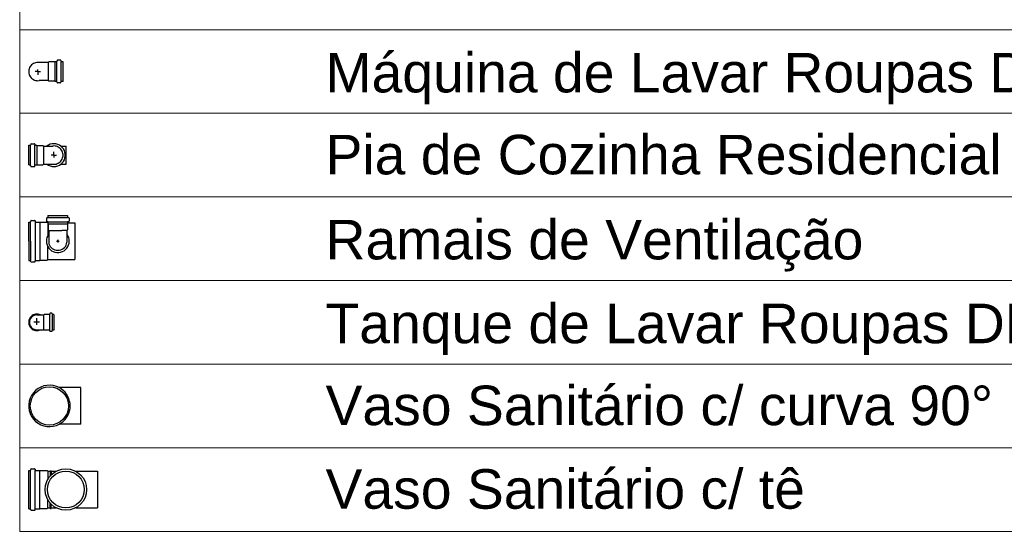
# Model space of a CAD drawing. Header units: millimetres. Extents: x 26 to 1362, y 24 to 358.
# Tile 201 of 256: x 1017.86 to 1019.94, y 328.63 to 329.71. Entities that reach past the tile are written whole.
import ezdxf

# ---------------------------------------------------------------- set-up
doc = ezdxf.new("R2010")
doc.units = ezdxf.units.MM
doc.layers.add('DI-Tabelas', color=7, linetype='Continuous', lineweight=5)
doc.layers.add('Simbolos', color=5, linetype='Continuous')
doc.layers.add('Simbolos_int', color=2, linetype='Continuous')
doc.styles.add('arial', font='arial.ttf')

msp = doc.modelspace()

# ---------------------------------------------------------------- linework, layer by layer
at = {"color": 7}
for p, q in [((1017.9209, 329.2881), (1017.9209, 329.2814)), ((1017.9215, 329.2888), (1017.9237, 329.2894)), ((1017.9243, 329.2935), (1017.9658, 329.2935)), ((1017.9243, 329.2935), (1017.9243, 329.2902)), ((1017.9243, 329.2896), (1017.9658, 329.2896)), ((1017.9658, 329.2935), (1017.9658, 329.2902)), ((1017.9686, 329.2888), (1017.9664, 329.2894)), ((1017.9692, 329.2881), (1017.9692, 329.2814)), ((1017.8836, 329.2394), (1017.8836, 329.2798)), ((1017.8876, 329.2394), (1017.8876, 329.2798)), ((1017.8972, 329.2803), (1017.8972, 329.1989)), ((1017.9073, 329.2796), (1017.9073, 329.1991)), ((1017.9216, 329.2807), (1017.9236, 329.2805)), ((1017.9239, 329.278), (1017.9239, 329.2512)), ((1017.9243, 329.2805), (1017.9658, 329.2805)), ((1017.9243, 329.2798), (1017.9243, 329.2762)), ((1017.9244, 329.276), (1017.9656, 329.276)), ((1017.9244, 329.276), (1017.9244, 329.2633)), ((1017.9656, 329.276), (1017.9656, 329.2633)), ((1017.9658, 329.2798), (1017.9658, 329.2762)), ((1017.9685, 329.2807), (1017.9665, 329.2805)), ((1017.9808, 329.2779), (1017.9808, 329.2008)), ((1017.9244, 329.2633), (1017.9258, 329.2619)), ((1017.9258, 329.2619), (1017.9539, 329.2619)), ((1017.9258, 329.2619), (1017.9258, 329.2371)), ((1017.9643, 329.2619), (1017.9539, 329.2619)), ((1017.9656, 329.2633), (1017.9643, 329.2619)), ((1017.9643, 329.2619), (1017.9643, 329.2371)), ((1017.8836, 329.2394), (1017.8836, 329.1989)), ((1017.8876, 329.2394), (1017.8876, 329.1989)), ((1017.9239, 329.2008), (1017.9239, 329.2278)), ((1017.942, 329.2395), (1017.9481, 329.2395)), ((1017.945, 329.2425), (1017.945, 329.2365)), ((1017.945, 329.2395), (1017.945, 329.2425))]:
    msp.add_line(p, q, dxfattribs=at)
for points in [[(1017.9215, 329.2888), (1017.9214, 329.2888), (1017.9213, 329.2887), (1017.9212, 329.2887), (1017.9211, 329.2886), (1017.921, 329.2885), (1017.921, 329.2884), (1017.9209, 329.2883), (1017.9209, 329.2882), (1017.9209, 329.2881)], [(1017.9237, 329.2894), (1017.9238, 329.2895), (1017.9239, 329.2895), (1017.924, 329.2896), (1017.9241, 329.2897), (1017.9241, 329.2898), (1017.9242, 329.2898), (1017.9242, 329.29), (1017.9243, 329.2901), (1017.9243, 329.2902)], [(1017.9658, 329.2902), (1017.9658, 329.2901), (1017.9658, 329.29), (1017.9659, 329.2898), (1017.9659, 329.2898), (1017.966, 329.2897), (1017.9661, 329.2896), (1017.9662, 329.2895), (1017.9663, 329.2895), (1017.9664, 329.2894)], [(1017.9692, 329.2881), (1017.9692, 329.2882), (1017.9691, 329.2883), (1017.9691, 329.2884), (1017.969, 329.2885), (1017.969, 329.2886), (1017.9689, 329.2887), (1017.9688, 329.2887), (1017.9687, 329.2888), (1017.9686, 329.2888)], [(1017.9209, 329.2814), (1017.9209, 329.2813), (1017.9209, 329.2812), (1017.921, 329.2811), (1017.9211, 329.281), (1017.9211, 329.2809), (1017.9212, 329.2808), (1017.9213, 329.2807), (1017.9215, 329.2807), (1017.9216, 329.2807)], [(1017.9243, 329.2798), (1017.9243, 329.2799), (1017.9242, 329.28), (1017.9242, 329.2801), (1017.9241, 329.2802), (1017.924, 329.2803), (1017.9239, 329.2804), (1017.9238, 329.2804), (1017.9237, 329.2805), (1017.9236, 329.2805)], [(1017.9665, 329.2805), (1017.9664, 329.2805), (1017.9662, 329.2804), (1017.9661, 329.2804), (1017.966, 329.2803), (1017.966, 329.2802), (1017.9659, 329.2801), (1017.9658, 329.28), (1017.9658, 329.2799), (1017.9658, 329.2798)], [(1017.9685, 329.2807), (1017.9686, 329.2807), (1017.9687, 329.2807), (1017.9688, 329.2808), (1017.9689, 329.2809), (1017.969, 329.281), (1017.9691, 329.2811), (1017.9691, 329.2812), (1017.9692, 329.2813), (1017.9692, 329.2814)], [(1017.9258, 329.2541), (1017.9237, 329.2507), (1017.9221, 329.2471), (1017.9212, 329.2432), (1017.9209, 329.2393), (1017.9213, 329.2353), (1017.9223, 329.2315), (1017.9239, 329.2279), (1017.9261, 329.2246), (1017.9288, 329.2217), (1017.9319, 329.2192), (1017.9354, 329.2174), (1017.9391, 329.2161), (1017.9431, 329.2154), (1017.947, 329.2154), (1017.9509, 329.2161), (1017.9547, 329.2174), (1017.9582, 329.2192), (1017.9613, 329.2217), (1017.964, 329.2246), (1017.9662, 329.2279), (1017.9678, 329.2315), (1017.9688, 329.2353), (1017.9692, 329.2393), (1017.9689, 329.2432), (1017.968, 329.2471), (1017.9664, 329.2507), (1017.9643, 329.2541)], [(1017.9258, 329.2371), (1017.9264, 329.234), (1017.9275, 329.2311), (1017.9291, 329.2284), (1017.9311, 329.226), (1017.9334, 329.224), (1017.936, 329.2223), (1017.9389, 329.2211), (1017.9419, 329.2204), (1017.945, 329.2201), (1017.9481, 329.2204), (1017.9512, 329.2211), (1017.954, 329.2223), (1017.9567, 329.224), (1017.959, 329.226), (1017.961, 329.2284), (1017.9625, 329.2311), (1017.9636, 329.234), (1017.9643, 329.2371)]]:
    msp.add_lwpolyline(points, dxfattribs=at)
at = {"layer": 'DI-Tabelas'}
for p, q in [((1017.8647, 329.6859), (1017.8647, 329.8625)), ((1018.4909, 329.6859), (1017.8647, 329.6859)), ((1017.8647, 329.5094), (1017.8647, 329.6859)), ((1021.0973, 329.6859), (1018.4909, 329.6859)), ((1018.4909, 329.5094), (1017.8647, 329.5094)), ((1017.8647, 329.3328), (1017.8647, 329.5094)), ((1021.0973, 329.5094), (1018.4909, 329.5094)), ((1018.4909, 329.3328), (1017.8647, 329.3328)), ((1017.8647, 329.1562), (1017.8647, 329.3328)), ((1021.0973, 329.3328), (1018.4909, 329.3328)), ((1018.4909, 329.1562), (1017.8647, 329.1562)), ((1017.8647, 328.9797), (1017.8647, 329.1562)), ((1021.0973, 329.1562), (1018.4909, 329.1562)), ((1018.4909, 328.9797), (1017.8647, 328.9797)), ((1017.8647, 328.8031), (1017.8647, 328.9797)), ((1021.0973, 328.9797), (1018.4909, 328.9797)), ((1018.4909, 328.8031), (1017.8647, 328.8031)), ((1017.8647, 328.6265), (1017.8647, 328.8031)), ((1021.0973, 328.8031), (1018.4909, 328.8031)), ((1018.4909, 328.6265), (1017.8647, 328.6265)), ((1021.0973, 328.6265), (1018.4909, 328.6265))]:
    msp.add_line(p, q, dxfattribs=at)
at = {"layer": 'Simbolos', "color": 7}
for p, q in [((1017.926, 329.6183), (1017.9246, 329.6169)), ((1017.9387, 329.6183), (1017.926, 329.6183)), ((1017.9389, 329.6184), (1017.9387, 329.6183)), ((1017.9424, 329.6184), (1017.9389, 329.6184)), ((1017.9434, 329.6211), (1017.9432, 329.6191)), ((1017.9508, 329.6218), (1017.9441, 329.6218)), ((1017.9515, 329.6212), (1017.9521, 329.619)), ((1017.9561, 329.6184), (1017.9528, 329.6184)), ((1017.9561, 329.5769), (1017.9561, 329.6184)), ((1017.9246, 329.6169), (1017.9054, 329.6169)), ((1017.9246, 329.5784), (1017.9054, 329.5784)), ((1017.926, 329.577), (1017.9246, 329.5784)), ((1017.9387, 329.577), (1017.926, 329.577)), ((1017.9389, 329.5769), (1017.9387, 329.577)), ((1017.9424, 329.5769), (1017.9389, 329.5769)), ((1017.9434, 329.5742), (1017.9432, 329.5762)), ((1017.9515, 329.5741), (1017.9521, 329.5763)), ((1017.9561, 329.5769), (1017.9528, 329.5769)), ((1017.9508, 329.5735), (1017.9441, 329.5735)), ((1017.8836, 329.4003), (1017.8836, 329.4419)), ((1017.8836, 329.4419), (1017.8869, 329.4419)), ((1017.8883, 329.4447), (1017.8877, 329.4424)), ((1017.889, 329.4452), (1017.8957, 329.4452)), ((1017.8964, 329.4445), (1017.8966, 329.4425)), ((1017.8973, 329.4419), (1017.9009, 329.4419)), ((1017.9009, 329.4419), (1017.9011, 329.4417)), ((1017.9011, 329.4417), (1017.9138, 329.4417)), ((1017.9138, 329.4417), (1017.9152, 329.4403)), ((1017.9152, 329.4403), (1017.9343, 329.4403)), ((1017.9513, 329.4403), (1017.9628, 329.4403)), ((1017.8836, 329.4003), (1017.8869, 329.4003)), ((1017.8883, 329.3975), (1017.8877, 329.3998)), ((1017.889, 329.397), (1017.8957, 329.397)), ((1017.8964, 329.3976), (1017.8966, 329.3996)), ((1017.8973, 329.4003), (1017.9009, 329.4003)), ((1017.9009, 329.4003), (1017.9011, 329.4005)), ((1017.9011, 329.4005), (1017.9138, 329.4005)), ((1017.9138, 329.4005), (1017.9152, 329.4018)), ((1017.9152, 329.4018), (1017.9343, 329.4018)), ((1017.9513, 329.4018), (1017.9628, 329.4018)), ((1017.8836, 329.2798), (1017.887, 329.2798)), ((1017.8883, 329.2826), (1017.8877, 329.2804)), ((1017.8891, 329.2832), (1017.8962, 329.2832)), ((1017.897, 329.2825), (1017.8972, 329.2805)), ((1017.8979, 329.2798), (1017.9071, 329.2798)), ((1017.9071, 329.2798), (1017.9073, 329.2796)), ((1017.9073, 329.2796), (1017.9223, 329.2796)), ((1017.9223, 329.2796), (1017.9239, 329.278)), ((1017.9239, 329.2779), (1017.9243, 329.2779)), ((1017.9658, 329.2779), (1017.9808, 329.2779)), ((1017.8836, 329.1989), (1017.887, 329.1989)), ((1017.8883, 329.1961), (1017.8877, 329.1984)), ((1017.8891, 329.1956), (1017.8962, 329.1956)), ((1017.897, 329.1963), (1017.8972, 329.1982)), ((1017.8979, 329.1989), (1017.9071, 329.1989)), ((1017.9071, 329.1989), (1017.9073, 329.1991)), ((1017.9073, 329.1991), (1017.9223, 329.1991)), ((1017.9223, 329.1991), (1017.9239, 329.2008)), ((1017.9239, 329.2008), (1017.9808, 329.2008)), ((1017.9009, 329.0836), (1017.9083, 329.0836)), ((1017.9083, 329.0836), (1017.9154, 329.0836)), ((1017.9165, 329.0847), (1017.9154, 329.0836)), ((1017.9272, 329.0847), (1017.9165, 329.0847)), ((1017.928, 329.0863), (1017.928, 329.0854)), ((1017.9324, 329.087), (1017.9288, 329.087)), ((1017.9332, 329.0864), (1017.9335, 329.0853)), ((1017.9366, 329.0847), (1017.9342, 329.0847)), ((1017.9366, 329.0847), (1017.9366, 329.0512)), ((1017.9009, 329.0523), (1017.9083, 329.0523)), ((1017.9083, 329.0523), (1017.9154, 329.0523)), ((1017.9165, 329.0512), (1017.9154, 329.0523)), ((1017.9272, 329.0512), (1017.9165, 329.0512)), ((1017.928, 329.0496), (1017.928, 329.0505)), ((1017.9324, 329.0489), (1017.9288, 329.0489)), ((1017.9332, 329.0495), (1017.9335, 329.0507)), ((1017.9366, 329.0512), (1017.9342, 329.0512)), ((1017.9939, 328.93), (1017.9481, 328.93)), ((1017.9939, 328.8528), (1017.9481, 328.8528)), ((1017.8836, 328.6744), (1017.8836, 328.7553)), ((1017.8836, 328.7553), (1017.887, 328.7553)), ((1017.8883, 328.758), (1017.8877, 328.7558)), ((1017.8891, 328.7586), (1017.8962, 328.7586)), ((1017.897, 328.7579), (1017.8972, 328.7559)), ((1017.8979, 328.7553), (1017.9071, 328.7553)), ((1017.9071, 328.7553), (1017.9073, 328.7551)), ((1017.9073, 328.7551), (1017.9223, 328.7551)), ((1017.9223, 328.7551), (1017.9239, 328.7534)), ((1017.9239, 328.7534), (1017.9287, 328.7534)), ((1017.9287, 328.7534), (1017.9288, 328.7545)), ((1017.9288, 328.7545), (1017.931, 328.7545)), ((1017.9311, 328.7534), (1017.931, 328.7545)), ((1017.9311, 328.7534), (1017.9414, 328.7534)), ((1017.9828, 328.7534), (1018.0286, 328.7534)), ((1017.8836, 328.6744), (1017.887, 328.6744)), ((1017.8883, 328.6716), (1017.8877, 328.6738)), ((1017.8891, 328.6711), (1017.8962, 328.6711)), ((1017.897, 328.6718), (1017.8972, 328.6737)), ((1017.8979, 328.6744), (1017.9071, 328.6744)), ((1017.9071, 328.6744), (1017.9073, 328.6746)), ((1017.9073, 328.6746), (1017.9223, 328.6746)), ((1017.9223, 328.6746), (1017.9239, 328.6763)), ((1017.9239, 328.6763), (1017.9287, 328.6763)), ((1017.9287, 328.6763), (1017.9288, 328.6751)), ((1017.9288, 328.6751), (1017.931, 328.6751)), ((1017.9311, 328.6763), (1017.931, 328.6751)), ((1017.9311, 328.6763), (1017.9414, 328.6763)), ((1017.9828, 328.6763), (1018.0286, 328.6763))]:
    msp.add_line(p, q, dxfattribs=at)
for points in [[(1017.9424, 329.6184), (1017.9425, 329.6184), (1017.9427, 329.6185), (1017.9428, 329.6185), (1017.9429, 329.6186), (1017.943, 329.6187), (1017.9431, 329.6188), (1017.9431, 329.6189), (1017.9432, 329.619), (1017.9432, 329.6191)], [(1017.9441, 329.6218), (1017.944, 329.6218), (1017.9439, 329.6218), (1017.9438, 329.6217), (1017.9437, 329.6216), (1017.9436, 329.6216), (1017.9435, 329.6215), (1017.9434, 329.6213), (1017.9434, 329.6212), (1017.9434, 329.6211)], [(1017.9515, 329.6212), (1017.9515, 329.6213), (1017.9514, 329.6214), (1017.9513, 329.6215), (1017.9513, 329.6216), (1017.9512, 329.6217), (1017.9511, 329.6217), (1017.951, 329.6218), (1017.9509, 329.6218), (1017.9508, 329.6218)], [(1017.9521, 329.619), (1017.9521, 329.6189), (1017.9522, 329.6188), (1017.9523, 329.6187), (1017.9523, 329.6186), (1017.9524, 329.6185), (1017.9525, 329.6185), (1017.9526, 329.6185), (1017.9527, 329.6184), (1017.9528, 329.6184)], [(1017.9054, 329.6169), (1017.903, 329.6171), (1017.9006, 329.6169), (1017.8982, 329.6164), (1017.8959, 329.6157), (1017.8937, 329.6147), (1017.8916, 329.6133), (1017.8897, 329.6118), (1017.8881, 329.61), (1017.8866, 329.608), (1017.8855, 329.6059), (1017.8846, 329.6037), (1017.884, 329.6013), (1017.8836, 329.5989), (1017.8836, 329.5964), (1017.884, 329.594), (1017.8846, 329.5917), (1017.8855, 329.5894), (1017.8866, 329.5873), (1017.8881, 329.5853), (1017.8897, 329.5835), (1017.8916, 329.582), (1017.8937, 329.5807), (1017.8959, 329.5796), (1017.8982, 329.5789), (1017.9006, 329.5784), (1017.903, 329.5783), (1017.9054, 329.5784)], [(1017.9432, 329.5762), (1017.9432, 329.5763), (1017.9431, 329.5764), (1017.9431, 329.5766), (1017.943, 329.5767), (1017.9429, 329.5767), (1017.9428, 329.5768), (1017.9427, 329.5769), (1017.9425, 329.5769), (1017.9424, 329.5769)], [(1017.9528, 329.5769), (1017.9527, 329.5769), (1017.9526, 329.5769), (1017.9525, 329.5768), (1017.9524, 329.5768), (1017.9523, 329.5767), (1017.9523, 329.5766), (1017.9522, 329.5765), (1017.9521, 329.5764), (1017.9521, 329.5763)], [(1017.9434, 329.5742), (1017.9434, 329.5741), (1017.9434, 329.574), (1017.9435, 329.5739), (1017.9436, 329.5738), (1017.9437, 329.5737), (1017.9438, 329.5736), (1017.9439, 329.5736), (1017.944, 329.5735), (1017.9441, 329.5735)], [(1017.9508, 329.5735), (1017.9509, 329.5735), (1017.951, 329.5736), (1017.9511, 329.5736), (1017.9512, 329.5736), (1017.9513, 329.5737), (1017.9513, 329.5738), (1017.9514, 329.5739), (1017.9515, 329.574), (1017.9515, 329.5741)], [(1017.8869, 329.4419), (1017.887, 329.4419), (1017.8872, 329.4419), (1017.8873, 329.4419), (1017.8874, 329.442), (1017.8874, 329.442), (1017.8875, 329.4421), (1017.8876, 329.4422), (1017.8876, 329.4423), (1017.8877, 329.4424)], [(1017.889, 329.4452), (1017.8889, 329.4452), (1017.8888, 329.4452), (1017.8887, 329.4452), (1017.8886, 329.4451), (1017.8885, 329.445), (1017.8884, 329.445), (1017.8884, 329.4449), (1017.8883, 329.4448), (1017.8883, 329.4447)], [(1017.8964, 329.4445), (1017.8964, 329.4447), (1017.8963, 329.4448), (1017.8963, 329.4449), (1017.8962, 329.445), (1017.8961, 329.4451), (1017.896, 329.4451), (1017.8959, 329.4452), (1017.8958, 329.4452), (1017.8957, 329.4452)], [(1017.8966, 329.4425), (1017.8966, 329.4424), (1017.8967, 329.4423), (1017.8967, 329.4422), (1017.8968, 329.4421), (1017.8969, 329.442), (1017.897, 329.4419), (1017.8971, 329.4419), (1017.8972, 329.4419), (1017.8973, 329.4419)], [(1017.9343, 329.4018), (1017.9368, 329.4017), (1017.9392, 329.4019), (1017.9416, 329.4023), (1017.9439, 329.4031), (1017.9461, 329.4041), (1017.9482, 329.4054), (1017.95, 329.407), (1017.9517, 329.4087), (1017.9531, 329.4107), (1017.9543, 329.4128), (1017.9552, 329.4151), (1017.9558, 329.4175), (1017.9561, 329.4199), (1017.9561, 329.4223), (1017.9558, 329.4247), (1017.9552, 329.4271), (1017.9543, 329.4293), (1017.9531, 329.4315), (1017.9517, 329.4335), (1017.95, 329.4352), (1017.9482, 329.4368), (1017.9461, 329.4381), (1017.9439, 329.4391), (1017.9416, 329.4399), (1017.9392, 329.4403), (1017.9368, 329.4405), (1017.9343, 329.4403)], [(1017.8877, 329.3998), (1017.8876, 329.3999), (1017.8876, 329.4), (1017.8875, 329.4001), (1017.8874, 329.4001), (1017.8874, 329.4002), (1017.8873, 329.4003), (1017.8872, 329.4003), (1017.887, 329.4003), (1017.8869, 329.4003)], [(1017.8883, 329.3975), (1017.8883, 329.3974), (1017.8884, 329.3973), (1017.8884, 329.3972), (1017.8885, 329.3971), (1017.8886, 329.3971), (1017.8887, 329.397), (1017.8888, 329.397), (1017.8889, 329.397), (1017.889, 329.397)], [(1017.8957, 329.397), (1017.8958, 329.397), (1017.8959, 329.397), (1017.896, 329.397), (1017.8961, 329.3971), (1017.8962, 329.3972), (1017.8963, 329.3973), (1017.8963, 329.3974), (1017.8964, 329.3975), (1017.8964, 329.3976)], [(1017.8973, 329.4003), (1017.8972, 329.4003), (1017.8971, 329.4003), (1017.897, 329.4002), (1017.8969, 329.4002), (1017.8968, 329.4001), (1017.8967, 329.4), (1017.8967, 329.3999), (1017.8966, 329.3998), (1017.8966, 329.3996)], [(1017.887, 329.2798), (1017.8871, 329.2798), (1017.8872, 329.2799), (1017.8873, 329.2799), (1017.8874, 329.2799), (1017.8875, 329.28), (1017.8876, 329.2801), (1017.8877, 329.2802), (1017.8877, 329.2803), (1017.8877, 329.2804)], [(1017.8891, 329.2832), (1017.889, 329.2832), (1017.8888, 329.2831), (1017.8887, 329.2831), (1017.8886, 329.283), (1017.8886, 329.283), (1017.8885, 329.2829), (1017.8884, 329.2828), (1017.8884, 329.2827), (1017.8883, 329.2826)], [(1017.897, 329.2825), (1017.897, 329.2826), (1017.8969, 329.2827), (1017.8969, 329.2828), (1017.8968, 329.2829), (1017.8967, 329.283), (1017.8966, 329.2831), (1017.8965, 329.2831), (1017.8964, 329.2832), (1017.8962, 329.2832)], [(1017.8972, 329.2805), (1017.8972, 329.2804), (1017.8972, 329.2803), (1017.8973, 329.2802), (1017.8974, 329.2801), (1017.8975, 329.28), (1017.8976, 329.2799), (1017.8977, 329.2799), (1017.8978, 329.2798), (1017.8979, 329.2798)], [(1017.8877, 329.1984), (1017.8877, 329.1985), (1017.8877, 329.1986), (1017.8876, 329.1987), (1017.8875, 329.1987), (1017.8874, 329.1988), (1017.8873, 329.1989), (1017.8872, 329.1989), (1017.8871, 329.1989), (1017.887, 329.1989)], [(1017.8883, 329.1961), (1017.8884, 329.196), (1017.8884, 329.1959), (1017.8885, 329.1959), (1017.8886, 329.1958), (1017.8886, 329.1957), (1017.8887, 329.1957), (1017.8888, 329.1956), (1017.889, 329.1956), (1017.8891, 329.1956)], [(1017.8962, 329.1956), (1017.8964, 329.1956), (1017.8965, 329.1956), (1017.8966, 329.1957), (1017.8967, 329.1957), (1017.8968, 329.1958), (1017.8969, 329.1959), (1017.8969, 329.196), (1017.897, 329.1962), (1017.897, 329.1963)], [(1017.8979, 329.1989), (1017.8978, 329.1989), (1017.8977, 329.1989), (1017.8976, 329.1988), (1017.8975, 329.1988), (1017.8974, 329.1987), (1017.8973, 329.1986), (1017.8972, 329.1985), (1017.8972, 329.1984), (1017.8972, 329.1982)], [(1017.9009, 329.0836), (1017.8982, 329.0834), (1017.8955, 329.0826), (1017.8931, 329.0815), (1017.8908, 329.0799), (1017.8889, 329.078), (1017.8873, 329.0758), (1017.8862, 329.0733), (1017.8855, 329.0707), (1017.8853, 329.068), (1017.8855, 329.0652), (1017.8862, 329.0626), (1017.8873, 329.0601), (1017.8889, 329.0579), (1017.8908, 329.056), (1017.8931, 329.0544), (1017.8955, 329.0533), (1017.8982, 329.0526), (1017.9009, 329.0523)], [(1017.9272, 329.0847), (1017.9273, 329.0847), (1017.9275, 329.0847), (1017.9276, 329.0848), (1017.9277, 329.0849), (1017.9278, 329.0849), (1017.9279, 329.085), (1017.9279, 329.0852), (1017.928, 329.0853), (1017.928, 329.0854)], [(1017.9288, 329.087), (1017.9287, 329.087), (1017.9286, 329.0869), (1017.9284, 329.0869), (1017.9283, 329.0868), (1017.9282, 329.0867), (1017.9282, 329.0866), (1017.9281, 329.0865), (1017.9281, 329.0864), (1017.928, 329.0863)], [(1017.9332, 329.0864), (1017.9331, 329.0865), (1017.9331, 329.0866), (1017.933, 329.0867), (1017.9329, 329.0868), (1017.9328, 329.0869), (1017.9328, 329.0869), (1017.9326, 329.0869), (1017.9325, 329.087), (1017.9324, 329.087)], [(1017.9335, 329.0853), (1017.9335, 329.0852), (1017.9336, 329.0851), (1017.9336, 329.085), (1017.9337, 329.0849), (1017.9338, 329.0848), (1017.9339, 329.0848), (1017.934, 329.0847), (1017.9341, 329.0847), (1017.9342, 329.0847)], [(1017.928, 329.0505), (1017.928, 329.0507), (1017.9279, 329.0508), (1017.9279, 329.0509), (1017.9278, 329.051), (1017.9277, 329.0511), (1017.9276, 329.0511), (1017.9275, 329.0512), (1017.9273, 329.0512), (1017.9272, 329.0512)], [(1017.928, 329.0496), (1017.9281, 329.0495), (1017.9281, 329.0494), (1017.9282, 329.0493), (1017.9282, 329.0492), (1017.9283, 329.0491), (1017.9284, 329.049), (1017.9286, 329.049), (1017.9287, 329.049), (1017.9288, 329.0489)], [(1017.9324, 329.0489), (1017.9325, 329.049), (1017.9326, 329.049), (1017.9328, 329.049), (1017.9328, 329.0491), (1017.9329, 329.0491), (1017.933, 329.0492), (1017.9331, 329.0493), (1017.9331, 329.0494), (1017.9332, 329.0495)], [(1017.9342, 329.0512), (1017.9341, 329.0512), (1017.934, 329.0512), (1017.9339, 329.0512), (1017.9338, 329.0511), (1017.9337, 329.051), (1017.9336, 329.051), (1017.9336, 329.0509), (1017.9335, 329.0508), (1017.9335, 329.0507)], [(1017.9481, 328.93), (1017.942, 328.9327), (1017.9355, 328.9344), (1017.9289, 328.9351), (1017.9222, 328.9348), (1017.9156, 328.9336), (1017.9093, 328.9313), (1017.9035, 328.9281), (1017.8982, 328.924), (1017.8936, 328.9192), (1017.8897, 328.9137), (1017.8868, 328.9077), (1017.8848, 328.9013), (1017.8837, 328.8947), (1017.8837, 328.8881), (1017.8848, 328.8815), (1017.8868, 328.8751), (1017.8897, 328.8691), (1017.8936, 328.8636), (1017.8982, 328.8588), (1017.9035, 328.8547), (1017.9093, 328.8515), (1017.9156, 328.8492), (1017.9222, 328.8479), (1017.9289, 328.8477), (1017.9355, 328.8484), (1017.942, 328.8501), (1017.9481, 328.8528)], [(1017.9481, 328.8528), (1017.9525, 328.8556), (1017.9566, 328.8588), (1017.9603, 328.8626), (1017.9635, 328.8667), (1017.9662, 328.8712), (1017.9683, 328.876), (1017.9699, 328.881), (1017.9708, 328.8862), (1017.9711, 328.8914), (1017.9708, 328.8966), (1017.9699, 328.9018), (1017.9683, 328.9068), (1017.9662, 328.9116), (1017.9635, 328.9161), (1017.9603, 328.9202), (1017.9566, 328.9239), (1017.9525, 328.9272), (1017.9481, 328.93)], [(1017.887, 328.7553), (1017.8871, 328.7553), (1017.8872, 328.7553), (1017.8873, 328.7553), (1017.8874, 328.7554), (1017.8875, 328.7554), (1017.8876, 328.7555), (1017.8876, 328.7556), (1017.8877, 328.7557), (1017.8877, 328.7558)], [(1017.8891, 328.7586), (1017.889, 328.7586), (1017.8888, 328.7586), (1017.8887, 328.7585), (1017.8886, 328.7585), (1017.8886, 328.7584), (1017.8885, 328.7583), (1017.8884, 328.7582), (1017.8884, 328.7581), (1017.8883, 328.758)], [(1017.897, 328.7579), (1017.897, 328.758), (1017.8969, 328.7581), (1017.8969, 328.7583), (1017.8968, 328.7583), (1017.8967, 328.7584), (1017.8966, 328.7585), (1017.8965, 328.7586), (1017.8964, 328.7586), (1017.8962, 328.7586)], [(1017.8972, 328.7559), (1017.8972, 328.7558), (1017.8972, 328.7557), (1017.8973, 328.7556), (1017.8974, 328.7555), (1017.8975, 328.7554), (1017.8976, 328.7553), (1017.8977, 328.7553), (1017.8978, 328.7553), (1017.8979, 328.7553)], [(1017.8877, 328.6738), (1017.8877, 328.674), (1017.8876, 328.674), (1017.8876, 328.6741), (1017.8875, 328.6742), (1017.8874, 328.6743), (1017.8873, 328.6743), (1017.8872, 328.6744), (1017.8871, 328.6744), (1017.887, 328.6744)], [(1017.8883, 328.6716), (1017.8884, 328.6715), (1017.8884, 328.6714), (1017.8885, 328.6713), (1017.8886, 328.6713), (1017.8886, 328.6712), (1017.8887, 328.6711), (1017.8888, 328.6711), (1017.889, 328.6711), (1017.8891, 328.6711)], [(1017.8962, 328.6711), (1017.8964, 328.6711), (1017.8965, 328.6711), (1017.8966, 328.6712), (1017.8967, 328.6712), (1017.8968, 328.6713), (1017.8969, 328.6714), (1017.8969, 328.6715), (1017.897, 328.6716), (1017.897, 328.6718)], [(1017.8979, 328.6744), (1017.8978, 328.6744), (1017.8977, 328.6744), (1017.8976, 328.6743), (1017.8975, 328.6742), (1017.8974, 328.6742), (1017.8973, 328.6741), (1017.8972, 328.674), (1017.8972, 328.6738), (1017.8972, 328.6737)]]:
    msp.add_lwpolyline(points, dxfattribs=at)
msp.add_circle((1017.9621, 328.7148), 0.0438, dxfattribs=at)
at = {"layer": 'Simbolos_int', "color": 7}
for p, q in [((1017.9389, 329.6184), (1017.9389, 329.5769)), ((1017.9431, 329.5769), (1017.9431, 329.6184)), ((1017.9523, 329.5769), (1017.9523, 329.6184)), ((1017.903, 329.5977), (1017.8973, 329.5977)), ((1017.903, 329.5977), (1017.903, 329.6023)), ((1017.903, 329.5977), (1017.903, 329.5909)), ((1017.903, 329.5977), (1017.9085, 329.5977)), ((1017.9246, 329.6169), (1017.9246, 329.5784)), ((1017.8875, 329.4003), (1017.8875, 329.4419)), ((1017.8967, 329.4003), (1017.8967, 329.4419)), ((1017.9009, 329.4419), (1017.9009, 329.4003)), ((1017.9152, 329.4403), (1017.9152, 329.4018)), ((1017.9628, 329.4018), (1017.9628, 329.4403)), ((1017.9368, 329.4211), (1017.9313, 329.4211)), ((1017.9368, 329.4211), (1017.9368, 329.4279)), ((1017.9368, 329.4211), (1017.9368, 329.4164)), ((1017.9368, 329.4211), (1017.9425, 329.4211)), ((1017.9009, 329.0629), (1017.9009, 329.0771)), ((1017.9154, 329.0523), (1017.9154, 329.0836)), ((1017.9279, 329.0512), (1017.9279, 329.0847)), ((1017.9336, 329.0512), (1017.9336, 329.0847)), ((1017.9062, 329.068), (1017.8944, 329.068)), ((1017.9939, 328.8528), (1017.9939, 328.93)), ((1017.8876, 328.6744), (1017.8876, 328.7553)), ((1017.8972, 328.6744), (1017.8972, 328.7553)), ((1017.9073, 328.6746), (1017.9073, 328.7551)), ((1017.9239, 328.7534), (1017.9239, 328.7362)), ((1017.9287, 328.7534), (1017.9287, 328.743)), ((1017.9311, 328.7534), (1017.9311, 328.7457)), ((1018.0286, 328.7534), (1018.0286, 328.6763)), ((1017.9239, 328.6763), (1017.9239, 328.6934)), ((1017.9287, 328.6763), (1017.9287, 328.6866)), ((1017.9311, 328.6763), (1017.9311, 328.684))]:
    msp.add_line(p, q, dxfattribs=at)
for points in [[(1017.9222, 329.4018), (1017.9255, 329.3997), (1017.9292, 329.3982), (1017.933, 329.3972), (1017.937, 329.397), (1017.9409, 329.3973), (1017.9448, 329.3983), (1017.9484, 329.3999), (1017.9517, 329.4021), (1017.9546, 329.4048), (1017.957, 329.408), (1017.9589, 329.4115), (1017.9602, 329.4152), (1017.9608, 329.4191), (1017.9608, 329.4231), (1017.9602, 329.427), (1017.9589, 329.4307), (1017.957, 329.4342), (1017.9546, 329.4374), (1017.9517, 329.4401), (1017.9484, 329.4422), (1017.9448, 329.4439), (1017.9409, 329.4449), (1017.937, 329.4452), (1017.933, 329.4449), (1017.9292, 329.444), (1017.9255, 329.4425), (1017.9222, 329.4403)], [(1017.9083, 329.0836), (1017.9059, 329.0845), (1017.9034, 329.0851), (1017.9008, 329.0853), (1017.8982, 329.0851), (1017.8957, 329.0845), (1017.8933, 329.0835), (1017.8911, 329.0822), (1017.8891, 329.0806), (1017.8873, 329.0787), (1017.8859, 329.0766), (1017.8848, 329.0743), (1017.884, 329.0718), (1017.8836, 329.0693), (1017.8836, 329.0667), (1017.884, 329.0641), (1017.8848, 329.0617), (1017.8859, 329.0593), (1017.8873, 329.0572), (1017.8891, 329.0553), (1017.8911, 329.0537), (1017.8933, 329.0524), (1017.8957, 329.0514), (1017.8982, 329.0509), (1017.9008, 329.0507), (1017.9034, 329.0508), (1017.9059, 329.0514), (1017.9083, 329.0523)]]:
    msp.add_lwpolyline(points, dxfattribs=at)
for centre, radius in [((1017.9274, 328.8914), 0.0404), ((1017.9621, 328.7148), 0.0388)]:
    msp.add_circle(centre, radius, dxfattribs=at)

# ---------------------------------------------------------------- texts
at = {"layer": 'DI-Tabelas', "char_height": 0.0835, "attachment_point": 7, "line_spacing_factor": 0.6, "style": 'arial'}
for s, insert, width in [('Máquina de Lavar Roupas DN 50mm', (1018.5099, 329.5284), 3.759412), ('Pia de Cozinha Residencial com Sifão 50mm', (1018.5099, 329.3793), 4.556796), ('Ramais de Ventilação', (1018.5099, 329.1752), 2.215239), ('Tanque de Lavar Roupas DN 40mm', (1018.5099, 328.9987), 3.658224), ('Vaso Sanitário c/ curva 90%%d', (1018.5099, 328.8496), 2.741417), ('Vaso Sanitário c/ tê', (1018.5099, 328.6731), 1.974723)]:
    msp.add_mtext(s, dxfattribs=dict(at, insert=insert, width=width))

doc.saveas('drawing.dxf')
